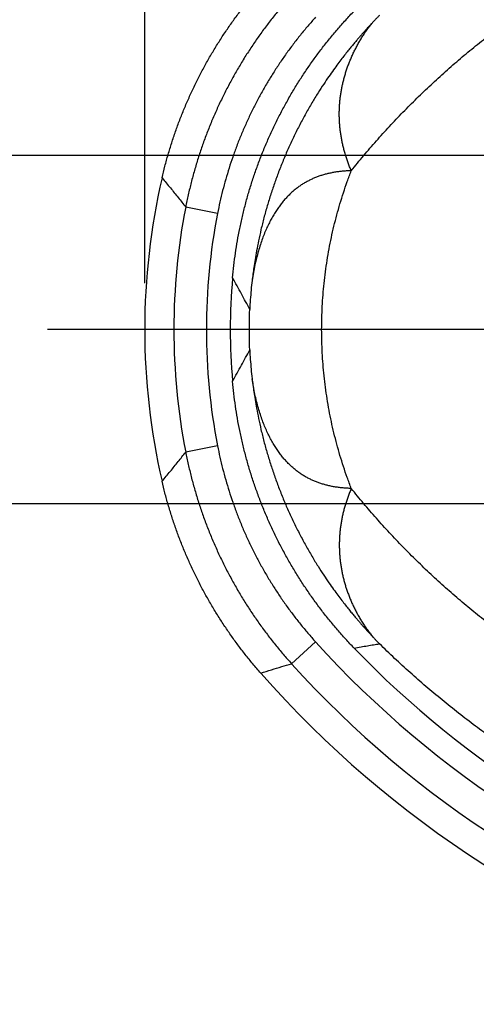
# Model space of a CAD drawing. Extents: x 0 to 3364, y 0 to 2376.
# Tile 60 of 83: x 893 to 932, y 1734 to 1819. Entities that reach past the tile are written whole.
import ezdxf

# ---------------------------------------------------------------- set-up
doc = ezdxf.new("R2010")
doc.units = 0
doc.header["$LTSCALE"] = 185.02
doc.linetypes.add('CENTER', pattern=[0.6, 0.375, -0.075, 0.075, -0.075])
doc.layers.get('0').update_dxf_attribs({"linetype": 'CONTINUOUS'})
doc.layers.add('95_ALL_DIM', color=7, linetype='CONTINUOUS')
doc.layers.add('DEFAULT_1', color=7, linetype='CENTER')
doc.styles.get("Standard").update_dxf_attribs({"font": 'txt', "width": 0.8})
doc.dimstyles.new('DIMSTYLE_2', dxfattribs={"dimtxt": 12, "dimasz": 6, "dimexe": 0.18, "dimexo": 0.0625, "dimgap": 0.09, "dimtad": 1, "dimdec": 1, "dimtxsty": 'STANDARD', "dimblk": 'OPEN', "dimblk1": 'OPEN', "dimblk2": 'OPEN', "dimcen": 0.09, "dimazin": 3, "dimtp": 0.3, "dimtm": 0.3, "dimtfac": 1, "dimtdec": 1, "dimtofl": 0, "dimtmove": 0, "dimatfit": 3, "dimtolj": 1})
doc.dimstyles.new('DIMSTYLE_3', dxfattribs={"dimtxt": 12, "dimasz": 6, "dimexe": 0.18, "dimexo": 0.0625, "dimgap": 0.09, "dimtad": 1, "dimdec": 3, "dimtxsty": 'STANDARD', "dimblk": 'OPEN', "dimblk1": 'OPEN', "dimblk2": 'OPEN', "dimcen": 0.09, "dimazin": 3, "dimtp": 0.2, "dimtm": 0.2, "dimtfac": 1, "dimtdec": 3, "dimtofl": 0, "dimtmove": 0, "dimatfit": 3, "dimtolj": 1})
doc.dimstyles.new('DIMSTYLE_8', dxfattribs={"dimtxt": 12, "dimasz": 6, "dimexe": 0.18, "dimexo": 0.0625, "dimgap": 0.09, "dimtad": 1, "dimdec": 1, "dimtxsty": 'STANDARD', "dimblk": 'OPEN', "dimblk1": 'OPEN', "dimblk2": 'OPEN', "dimcen": 0.09, "dimazin": 3, "dimtp": 0.5, "dimtm": 0.5, "dimtfac": 1, "dimtdec": 1, "dimtofl": 0, "dimtmove": 0, "dimatfit": 3, "dimtolj": 1})

# ---------------------------------------------------------------- blocks, each defined once
blk = doc.blocks.new('_OPEN')
at = {"color": 0, "linetype": 'BYBLOCK'}
for p, q in [((0, 0), (-1, 0.233)), ((-1, -0.233), (0, 0)), ((-1, 0), (0, 0))]:
    blk.add_line(p, q, dxfattribs=at)
blk = doc.blocks.new('*D3')
at = {"layer": '95_ALL_DIM', "color": 2, "linetype": 'CONTINUOUS'}
for p, q in [((903.934, 1796.34), (903.934, 2000.84)), ((961.684, 1832.34), (961.684, 2000.84)), ((903.934, 1996.84), (932.809, 1996.84)), ((961.684, 1996.84), (932.809, 1996.84))]:
    blk.add_line(p, q, dxfattribs=at)
at = {"layer": '95_ALL_DIM', "color": 2, "linetype": 'CONTINUOUS', "xscale": 6, "yscale": 6, "zscale": 6, "rotation": 180}
blk.add_blockref('_OPEN', (903.934, 1996.84), dxfattribs=at)
at = {"layer": '95_ALL_DIM', "color": 2, "linetype": 'CONTINUOUS', "xscale": 6, "yscale": 6, "zscale": 6}
blk.add_blockref('_OPEN', (961.684, 1996.84), dxfattribs=at)
at = {"layer": '95_ALL_DIM', "color": 2, "linetype": 'CONTINUOUS', "width": 0.8}
blk.add_text('57.7', height=12, dxfattribs=at).set_placement((913.722, 1999.84))
blk = doc.blocks.new('*D44')
at = {"layer": '95_ALL_DIM', "color": 2, "linetype": 'CONTINUOUS'}
for p, q in [((1110.384, 1860.09), (819.934, 1860.09)), ((823.934, 1860.09), (823.934, 1792.34)), ((823.934, 1724.591), (823.934, 1792.34)), ((1110.384, 1724.591), (819.934, 1724.591))]:
    blk.add_line(p, q, dxfattribs=at)
at = {"layer": '95_ALL_DIM', "color": 2, "linetype": 'CONTINUOUS', "xscale": 6, "yscale": 6, "zscale": 6}
for p, rotation in [((823.934, 1860.09), 90), ((823.934, 1724.591), 270)]:
    blk.add_blockref('_OPEN', p, dxfattribs=dict(at, rotation=rotation))
at = {"layer": '95_ALL_DIM', "color": 2, "linetype": 'CONTINUOUS', "width": 0.8}
blk.add_text('135.5', height=12, rotation=90, dxfattribs=at).set_placement((820.934, 1770.589))
blk = doc.blocks.new('*D53')
at = {"layer": '95_ALL_DIM', "color": 2, "linetype": 'CONTINUOUS'}
for p, q in [((949.684, 1807.34), (859.934, 1807.34)), ((863.934, 1807.34), (863.934, 1792.34)), ((863.934, 1777.34), (863.934, 1792.34)), ((949.684, 1777.34), (859.934, 1777.34))]:
    blk.add_line(p, q, dxfattribs=at)
at = {"layer": '95_ALL_DIM', "color": 2, "linetype": 'CONTINUOUS', "xscale": 6, "yscale": 6, "zscale": 6}
for p, rotation in [((863.934, 1807.34), 90), ((863.934, 1777.34), 270)]:
    blk.add_blockref('_OPEN', p, dxfattribs=dict(at, rotation=rotation))
at = {"layer": '95_ALL_DIM', "color": 2, "linetype": 'CONTINUOUS', "width": 0.8}
blk.add_text('30', height=12, rotation=90, dxfattribs=at).set_placement((860.934, 1784.702))

msp = doc.modelspace()

# ---------------------------------------------------------------- linework, layer by layer
at = {"color": 7, "linetype": 'CONTINUOUS'}
for p, q in [((910.2092, 1802.3464), (907.4641, 1802.88)), ((910.2092, 1782.3341), (907.4641, 1781.8005)), ((918.6512, 1765.4545), (916.5777, 1763.5782))]:
    msp.add_line(p, q, dxfattribs=at)
for centre, radius, start, end in [((961.6839, 1792.3402), 57.7494, 166.933997, 193.066003), ((961.6839, 1792.3402), 55.2347, 168.999499, 191.000501), ((961.6839, 1792.3402), 52.4383, 168.999499, 191.000501), ((961.6839, 1792.3402), 50.3795, 174.934965, 185.065035), ((982.3733, 1823.1162), 85.9383, 222.141773, 252.847538), ((982.3733, 1823.1162), 83.8795, 223.942461, 252.176063), ((982.3733, 1823.1162), 88.7347, 222.141777, 252.847534), ((982.3733, 1823.1162), 91.2494, 221.407404, 253.158679)]:
    msp.add_arc(centre, radius, start, end, dxfattribs=at)
for points, knots in [([(921.7267, 1806.0168), (922.0767, 1806.4525), (922.7875, 1807.3166), (923.8851, 1808.5883), (925.0144, 1809.8358), (926.1751, 1811.0583), (927.3665, 1812.2549), (928.5882, 1813.425), (929.8396, 1814.5675), (931.1201, 1815.6818), (932.4292, 1816.767), (933.7662, 1817.8222), (935.1304, 1818.8468), (936.5211, 1819.84), (937.9376, 1820.8009), (939.3791, 1821.7288), (940.8449, 1822.6231), (942.334, 1823.4829), (943.8458, 1824.3075), (945.3793, 1825.0964), (946.9336, 1825.8487), (948.5078, 1826.564), (950.1009, 1827.2415), (951.7119, 1827.8808), (953.3398, 1828.4812), (954.9837, 1829.0422), (956.6423, 1829.5634), (958.3148, 1830.0442), (959.4378, 1830.3374), (960.0012, 1830.4772)], [0, 0, 0, 0, 0.0362662, 0.0725955, 0.1089882, 0.1454446, 0.1819649, 0.2185492, 0.2551971, 0.2919085, 0.3286829, 0.3655196, 0.4024179, 0.4393769, 0.4763956, 0.5134727, 0.5506069, 0.5877968, 0.6250406, 0.6623367, 0.6996831, 0.7370779, 0.7745188, 0.8120037, 0.8495301, 0.8870955, 0.9246975, 0.9623332, 1, 1, 1, 1]), ([(905.4296, 1805.3958), (905.5082, 1805.7344), (905.6746, 1806.4094), (905.952, 1807.4146), (906.257, 1808.412), (906.5893, 1809.4008), (906.9486, 1810.3801), (907.3347, 1811.349), (907.7472, 1812.3069), (908.1859, 1813.2532), (908.6505, 1814.1871), (909.1405, 1815.1077), (909.6557, 1816.0146), (910.1956, 1816.907), (910.7598, 1817.7844), (911.3479, 1818.6458), (911.9595, 1819.4907), (912.5941, 1820.3186), (913.2512, 1821.1288), (913.704, 1821.6567), (913.9339, 1821.9174)], [0, 0, 0, 0, 0.0555446, 0.1110838, 0.166634, 0.2222009, 0.2777684, 0.3333151, 0.3888604, 0.4444237, 0.4999882, 0.5555357, 0.6110779, 0.6666425, 0.7222089, 0.7777595, 0.8333046, 0.8888747, 0.9444469, 1, 1, 1, 1]), ([(916.5777, 1821.1023), (916.3349, 1820.834), (915.8569, 1820.2903), (915.1636, 1819.4546), (914.4945, 1818.5995), (913.8501, 1817.7256), (913.231, 1816.8337), (912.6377, 1815.9244), (912.0706, 1814.9986), (911.5303, 1814.0569), (911.0171, 1813.1002), (910.5314, 1812.1291), (910.0738, 1811.1446), (909.6444, 1810.1474), (909.2438, 1809.1384), (908.8722, 1808.1182), (908.5299, 1807.0879), (908.2172, 1806.0481), (907.9343, 1804.9998), (907.6815, 1803.9438), (907.5332, 1803.2352), (907.4641, 1802.88)], [0, 0, 0, 0, 0.0526369, 0.1052723, 0.1579061, 0.2105384, 0.2631694, 0.3157994, 0.3684287, 0.4210574, 0.4736857, 0.5263139, 0.5789422, 0.6315709, 0.6842002, 0.7368302, 0.7894612, 0.8420935, 0.8947273, 0.9473626, 1, 1, 1, 1]), ([(918.6512, 1819.226), (918.4263, 1818.9774), (917.9835, 1818.4738), (917.3412, 1817.6998), (916.7214, 1816.9077), (916.1245, 1816.0982), (915.551, 1815.272), (915.0013, 1814.4297), (914.476, 1813.5721), (913.9755, 1812.6998), (913.5001, 1811.8136), (913.0502, 1810.9141), (912.6263, 1810.0022), (912.2286, 1809.0784), (911.8575, 1808.1437), (911.5133, 1807.1987), (911.1962, 1806.2443), (910.9066, 1805.2811), (910.6446, 1804.31), (910.4105, 1803.3318), (910.2731, 1802.6755), (910.2092, 1802.3464)], [0, 0, 0, 0, 0.052637, 0.1052728, 0.1579068, 0.2105392, 0.2631702, 0.3158002, 0.3684293, 0.4210579, 0.473686, 0.526314, 0.5789421, 0.6315706, 0.6841997, 0.7368297, 0.7894607, 0.8420931, 0.8947271, 0.9473628, 1, 1, 1, 1]), ([(911.5012, 1796.7881), (911.5327, 1797.1443), (911.606, 1797.8561), (911.7459, 1798.92), (911.9159, 1799.9796), (912.1158, 1801.0339), (912.3454, 1802.0821), (912.6045, 1803.1233), (912.8929, 1804.1567), (913.2104, 1805.1816), (913.5568, 1806.197), (913.9317, 1807.2023), (914.3349, 1808.1965), (914.766, 1809.1789), (915.2247, 1810.1488), (915.7107, 1811.1053), (916.2235, 1812.0476), (916.7628, 1812.9752), (917.328, 1813.8871), (917.9189, 1814.7827), (918.5348, 1815.6613), (919.1754, 1816.5221), (919.8401, 1817.3645), (920.5283, 1818.1879), (921.2396, 1818.9915), (921.7288, 1819.5136), (921.977, 1819.7712)], [0, 0, 0, 0, 0.041674, 0.0833479, 0.1250179, 0.1666891, 0.2083549, 0.250023, 0.2916858, 0.3333513, 0.3750126, 0.4166758, 0.4583371, 0.4999985, 0.5416608, 0.583321, 0.624985, 0.6666455, 0.7083117, 0.7499739, 0.7916427, 0.833308, 0.8749797, 0.9166495, 0.9583245, 1, 1, 1, 1]), ([(924.1527, 1819.3935), (924.0899, 1819.3294), (923.9648, 1819.2007), (923.7786, 1819.0064), (923.6554, 1818.876), (923.5941, 1818.8106)], [0, 0, 0, 0, 0.3334054, 0.6667374, 1, 1, 1, 1]), ([(923.5941, 1818.8106), (923.567, 1818.7817), (923.509, 1818.7198), (923.4163, 1818.6204), (923.3119, 1818.5077), (923.1952, 1818.381), (923.0659, 1818.2393), (922.9235, 1818.082), (922.7677, 1817.9079), (922.598, 1817.7161), (922.4136, 1817.5049), (922.213, 1817.2716), (921.9943, 1817.0132), (921.7558, 1816.7262), (921.4955, 1816.4066), (921.2112, 1816.0496), (920.9004, 1815.6493), (920.5603, 1815.1988), (920.188, 1814.6896), (919.7801, 1814.1111), (919.3321, 1813.4491), (918.844, 1812.6926), (918.3263, 1811.8451), (917.8009, 1810.9307), (917.2896, 1809.9804), (916.8038, 1809.0135), (916.3461, 1808.0351), (915.9161, 1807.0448), (915.5145, 1806.0443), (915.1417, 1805.0349), (914.7982, 1804.0191), (914.4839, 1802.997), (914.1996, 1801.9726), (913.95, 1800.9674), (913.7404, 1800.0167), (913.5718, 1799.1544), (913.4393, 1798.3908), (913.3353, 1797.7185), (913.2528, 1797.1214), (913.2064, 1796.7463), (913.1856, 1796.5685)], [0, 0, 0, 0, 0.0047558, 0.0101835, 0.0163206, 0.0232037, 0.0308667, 0.039347, 0.0486837, 0.0589131, 0.0700916, 0.0823531, 0.0958499, 0.1107339, 0.1271591, 0.1453385, 0.1655332, 0.1880074, 0.2131072, 0.241262, 0.2730016, 0.3090731, 0.3493416, 0.3922243, 0.4356883, 0.4788831, 0.5221333, 0.5653546, 0.6084965, 0.6515657, 0.6945264, 0.7372283, 0.7799489, 0.8221471, 0.8615656, 0.8968331, 0.9276326, 0.9546149, 0.9785023, 1, 1, 1, 1]), ([(921.7267, 1806.0168), (921.6777, 1806.1308), (921.5833, 1806.3595), (921.4514, 1806.7046), (921.3301, 1807.0506), (921.2194, 1807.397), (921.1194, 1807.7436), (921.03, 1808.0903), (920.9512, 1808.4369), (920.8829, 1808.7833), (920.8252, 1809.1295), (920.7779, 1809.4753), (920.741, 1809.8208), (920.7144, 1810.1658), (920.6981, 1810.5104), (920.692, 1810.8547), (920.6961, 1811.1985), (920.7103, 1811.542), (920.7346, 1811.8851), (920.7691, 1812.2279), (920.8136, 1812.5704), (920.8682, 1812.9125), (920.933, 1813.2543), (921.0079, 1813.5956), (921.0929, 1813.9364), (921.1882, 1814.2767), (921.2937, 1814.6165), (921.4096, 1814.9555), (921.5358, 1815.2936), (921.6724, 1815.6307), (921.8195, 1815.9665), (921.9773, 1816.3009), (922.1458, 1816.6334), (922.325, 1816.9638), (922.5153, 1817.2917), (922.7165, 1817.6161), (922.9282, 1817.9357), (923.1481, 1818.2458), (923.3697, 1818.5378), (923.5203, 1818.723), (923.5941, 1818.8106)], [0, 0, 0, 0, 0.02735, 0.0544864, 0.0814011, 0.1081012, 0.1345891, 0.1608733, 0.18697, 0.2128881, 0.2386533, 0.26428, 0.2897738, 0.3151719, 0.3405015, 0.3657786, 0.3910147, 0.416245, 0.4415, 0.4667944, 0.492136, 0.5175722, 0.5431147, 0.5687599, 0.5945463, 0.620492, 0.6466051, 0.6729205, 0.6994098, 0.7261044, 0.7530298, 0.7801752, 0.8075508, 0.8351427, 0.8629822, 0.8910438, 0.9192443, 0.9474241, 0.9747757, 1, 1, 1, 1]), ([(921.7267, 1806.0168), (921.6107, 1806.0134), (921.3803, 1806.0031), (921.0375, 1805.978), (920.7001, 1805.9422), (920.3681, 1805.8957), (920.0417, 1805.8379), (919.7208, 1805.7685), (919.4056, 1805.6872), (919.0958, 1805.5933), (918.7916, 1805.4867), (918.493, 1805.3667), (918.1998, 1805.2329), (917.9119, 1805.0848), (917.6294, 1804.9218), (917.3522, 1804.7433), (917.0803, 1804.5488), (916.8137, 1804.3375), (916.5522, 1804.1085), (916.2961, 1803.8613), (916.0454, 1803.5949), (915.8003, 1803.3083), (915.5607, 1803.0008), (915.3271, 1802.6711), (915.0998, 1802.3184), (914.8789, 1801.9413), (914.665, 1801.5386), (914.4586, 1801.1092), (914.2602, 1800.6518), (914.0708, 1800.165), (913.891, 1799.6476), (913.7219, 1799.098), (913.5648, 1798.5154), (913.421, 1797.8984), (913.2921, 1797.2462), (913.2191, 1796.7983), (913.1856, 1796.5685)], [0, 0, 0, 0, 0.0247784, 0.0492311, 0.0733662, 0.0972093, 0.1207846, 0.144126, 0.1672778, 0.1902816, 0.2131974, 0.2360798, 0.2589795, 0.2819797, 0.3051584, 0.3285874, 0.3523386, 0.3765108, 0.4012014, 0.4264958, 0.4524781, 0.4792763, 0.5069833, 0.5356807, 0.5655015, 0.5965558, 0.6289505, 0.6628287, 0.6982535, 0.7353675, 0.7743148, 0.8151828, 0.8580967, 0.9031256, 0.9504147, 1, 1, 1, 1]), ([(921.7267, 1778.6637), (921.606, 1778.976), (921.3729, 1779.6033), (921.0486, 1780.5528), (920.7497, 1781.5096), (920.4765, 1782.4731), (920.2289, 1783.4426), (920.0072, 1784.4176), (919.8114, 1785.3974), (919.6416, 1786.3814), (919.4978, 1787.369), (919.3801, 1788.3597), (919.2885, 1789.3527), (919.223, 1790.3476), (919.1837, 1791.3436), (919.1706, 1792.3402), (919.1837, 1793.3369), (919.223, 1794.3329), (919.2885, 1795.3278), (919.3801, 1796.3208), (919.4978, 1797.3114), (919.6416, 1798.2991), (919.8114, 1799.2831), (920.0072, 1800.2629), (920.2289, 1801.2379), (920.4765, 1802.2074), (920.7497, 1803.1709), (921.0486, 1804.1276), (921.3729, 1805.0771), (921.606, 1805.7045), (921.7267, 1806.0168)], [0, 0, 0, 0, 0.0358901, 0.0717421, 0.1075588, 0.1433425, 0.1790961, 0.2148223, 0.250524, 0.286204, 0.3218655, 0.3575112, 0.3931445, 0.4287683, 0.4643858, 0.5000001, 0.5356145, 0.571232, 0.6068558, 0.642489, 0.6781348, 0.7137962, 0.7494762, 0.7851779, 0.8209041, 0.8566576, 0.8924414, 0.9282579, 0.96411, 1, 1, 1, 1]), ([(905.4296, 1805.3958), (905.6709, 1805.1139), (906.1401, 1804.5554), (906.8181, 1803.7164), (907.2524, 1803.1578), (907.4641, 1802.88)], [0, 0, 0, 0, 0.3440721, 0.676154, 1, 1, 1, 1]), ([(912.9789, 1794.0816), (912.8633, 1794.3038), (912.6284, 1794.7504), (912.2667, 1795.4226), (911.8912, 1796.1033), (911.633, 1796.5587), (911.5012, 1796.7881)], [0, 0, 0, 0, 0.2437359, 0.49079, 0.7425735, 1, 1, 1, 1]), ([(913.1856, 1796.5685), (913.1534, 1796.2937), (913.0952, 1795.7427), (913.0262, 1794.9135), (912.9926, 1794.3592), (912.9789, 1794.0816)], [0, 0, 0, 0, 0.3325687, 0.6659011, 1, 1, 1, 1]), ([(912.9789, 1790.5989), (912.9649, 1790.9857), (912.9461, 1791.7596), (912.9461, 1792.9209), (912.9649, 1793.6948), (912.9789, 1794.0816)], [0, 0, 0, 0, 0.3333378, 0.6666622, 1, 1, 1, 1]), ([(911.5012, 1787.8924), (911.6331, 1788.1218), (911.8912, 1788.5773), (912.2667, 1789.258), (912.6285, 1789.9301), (912.8633, 1790.3767), (912.9789, 1790.5989)], [0, 0, 0, 0, 0.2574382, 0.5092335, 0.7562885, 1, 1, 1, 1]), ([(912.9789, 1790.5989), (912.9926, 1790.3213), (913.0262, 1789.767), (913.0951, 1788.9378), (913.1534, 1788.3869), (913.1856, 1788.1121)], [0, 0, 0, 0, 0.3340988, 0.6674311, 1, 1, 1, 1]), ([(921.977, 1764.9093), (921.7288, 1765.1668), (921.2396, 1765.689), (920.5283, 1766.4926), (919.8401, 1767.3159), (919.1754, 1768.1583), (918.5348, 1769.0192), (917.9189, 1769.8978), (917.328, 1770.7934), (916.7628, 1771.7053), (916.2235, 1772.6328), (915.7107, 1773.5752), (915.2247, 1774.5317), (914.766, 1775.5015), (914.3349, 1776.484), (913.9317, 1777.4782), (913.5568, 1778.4834), (913.2104, 1779.4989), (912.8929, 1780.5237), (912.6045, 1781.5572), (912.3454, 1782.5984), (912.1158, 1783.6466), (911.9159, 1784.7009), (911.7459, 1785.7604), (911.606, 1786.8244), (911.5327, 1787.5361), (911.5012, 1787.8924)], [0, 0, 0, 0, 0.0416755, 0.0833505, 0.1250203, 0.166692, 0.2083573, 0.2500261, 0.2916883, 0.3333545, 0.375015, 0.416679, 0.4583392, 0.5000015, 0.5416629, 0.5833242, 0.6249874, 0.6666487, 0.7083142, 0.749977, 0.7916451, 0.8333109, 0.8749821, 0.9166521, 0.958326, 1, 1, 1, 1]), ([(913.1856, 1788.1121), (913.2064, 1787.9342), (913.2528, 1787.5591), (913.3353, 1786.962), (913.4393, 1786.2897), (913.5718, 1785.5261), (913.7404, 1784.6638), (913.95, 1783.713), (914.1996, 1782.7079), (914.4839, 1781.6836), (914.7982, 1780.6615), (915.1416, 1779.6457), (915.5144, 1778.6365), (915.916, 1777.636), (916.346, 1776.6457), (916.8036, 1775.6674), (917.2894, 1774.7005), (917.8006, 1773.7503), (918.326, 1772.8358), (918.8437, 1771.9883), (919.3318, 1771.2318), (919.7798, 1770.5698), (920.1878, 1769.9912), (920.5601, 1769.482), (920.9002, 1769.0314), (921.211, 1768.6311), (921.4954, 1768.274), (921.7557, 1767.9544), (921.9942, 1767.6674), (922.2129, 1767.409), (922.4136, 1767.1757), (922.598, 1766.9644), (922.7676, 1766.7726), (922.9235, 1766.5986), (923.0658, 1766.4412), (923.1952, 1766.2995), (923.3119, 1766.1728), (923.4163, 1766.0601), (923.509, 1765.9607), (923.567, 1765.8988), (923.5941, 1765.8699)], [0, 0, 0, 0, 0.0214979, 0.045386, 0.0723689, 0.1031689, 0.1384363, 0.1778537, 0.2200496, 0.2627679, 0.3054675, 0.3484258, 0.3914927, 0.4346321, 0.4778509, 0.5210988, 0.5642913, 0.6077529, 0.6506343, 0.6909036, 0.7269774, 0.7587194, 0.7868763, 0.811978, 0.8344538, 0.85465, 0.8728309, 0.8892574, 0.9041425, 0.9176404, 0.9299028, 0.9410821, 0.9513124, 0.9606498, 0.9691309, 0.9767945, 0.9836782, 0.9898158, 0.9952439, 1, 1, 1, 1]), ([(921.7267, 1778.6637), (921.6107, 1778.6671), (921.3803, 1778.6773), (921.0375, 1778.7025), (920.7001, 1778.7383), (920.3681, 1778.7848), (920.0417, 1778.8426), (919.7208, 1778.9119), (919.4055, 1778.9933), (919.0958, 1779.0871), (918.7916, 1779.1938), (918.4929, 1779.3138), (918.1997, 1779.4476), (917.9119, 1779.5957), (917.6294, 1779.7587), (917.3522, 1779.9372), (917.0803, 1780.1317), (916.8136, 1780.3431), (916.5522, 1780.572), (916.2961, 1780.8193), (916.0454, 1781.0857), (915.8002, 1781.3722), (915.5607, 1781.6797), (915.3271, 1782.0094), (915.0997, 1782.3623), (914.8788, 1782.7394), (914.6649, 1783.142), (914.4586, 1783.5713), (914.2602, 1784.0287), (914.0707, 1784.5156), (913.891, 1785.033), (913.7219, 1785.5825), (913.5648, 1786.1652), (913.4209, 1786.7824), (913.292, 1787.4346), (913.2191, 1787.8824), (913.1856, 1788.1121)], [0, 0, 0, 0, 0.0247784, 0.0492318, 0.0733659, 0.0972111, 0.1207886, 0.1441283, 0.1672809, 0.1902852, 0.2132004, 0.236081, 0.2589824, 0.2819822, 0.3051609, 0.3285897, 0.3523433, 0.3765133, 0.4012075, 0.4265052, 0.4524847, 0.4792764, 0.5069799, 0.5356789, 0.5655137, 0.5965766, 0.6289606, 0.6628153, 0.698246, 0.7353815, 0.7743313, 0.8151731, 0.8580852, 0.9031649, 0.950447, 1, 1, 1, 1]), ([(905.4296, 1779.2846), (905.6709, 1779.5666), (906.1401, 1780.1251), (906.8181, 1780.964), (907.2524, 1781.5227), (907.4641, 1781.8005)], [0, 0, 0, 0, 0.3440637, 0.6761502, 1, 1, 1, 1]), ([(907.4641, 1781.8005), (907.5332, 1781.4452), (907.6815, 1780.7367), (907.9343, 1779.6807), (908.2172, 1778.6324), (908.5299, 1777.5926), (908.8722, 1776.5623), (909.2438, 1775.5421), (909.6444, 1774.533), (910.0738, 1773.5358), (910.5314, 1772.5513), (911.0171, 1771.5803), (911.5303, 1770.6236), (912.0706, 1769.6819), (912.6377, 1768.7561), (913.231, 1767.8468), (913.8501, 1766.9549), (914.4945, 1766.081), (915.1636, 1765.2259), (915.8569, 1764.3902), (916.3349, 1763.8465), (916.5777, 1763.5782)], [0, 0, 0, 0, 0.0526374, 0.1052727, 0.1579065, 0.2105388, 0.2631698, 0.3157998, 0.3684291, 0.4210578, 0.4736861, 0.5263143, 0.5789426, 0.6315713, 0.6842006, 0.7368306, 0.7894617, 0.842094, 0.8947277, 0.9473631, 1, 1, 1, 1]), ([(910.2092, 1782.3341), (910.2731, 1782.005), (910.4105, 1781.3487), (910.6446, 1780.3705), (910.9066, 1779.3994), (911.1962, 1778.4362), (911.5133, 1777.4817), (911.8575, 1776.5368), (912.2286, 1775.602), (912.6263, 1774.6783), (913.0502, 1773.7663), (913.5001, 1772.8669), (913.9755, 1771.9806), (914.476, 1771.1084), (915.0013, 1770.2508), (915.551, 1769.4085), (916.1245, 1768.5823), (916.7214, 1767.7728), (917.3412, 1766.9807), (917.9835, 1766.2067), (918.4263, 1765.703), (918.6512, 1765.4545)], [0, 0, 0, 0, 0.0526372, 0.1052729, 0.1579069, 0.2105393, 0.2631703, 0.3158003, 0.3684294, 0.4210579, 0.4736861, 0.5263141, 0.5789422, 0.6315707, 0.6841998, 0.7368298, 0.7894609, 0.8420933, 0.8947273, 0.947363, 1, 1, 1, 1]), ([(913.9339, 1762.7631), (913.704, 1763.0238), (913.2512, 1763.5517), (912.5941, 1764.3619), (911.9595, 1765.1898), (911.3479, 1766.0347), (910.7598, 1766.8961), (910.1956, 1767.7734), (909.6557, 1768.6659), (909.1405, 1769.5727), (908.6505, 1770.4934), (908.1859, 1771.4273), (907.7472, 1772.3736), (907.3347, 1773.3315), (906.9486, 1774.3004), (906.5893, 1775.2797), (906.257, 1776.2685), (905.952, 1777.2659), (905.6746, 1778.2711), (905.5082, 1778.9461), (905.4296, 1779.2846)], [0, 0, 0, 0, 0.0555531, 0.1111254, 0.1666954, 0.2222406, 0.2777912, 0.3333575, 0.3889221, 0.4444643, 0.5000118, 0.5555763, 0.6111396, 0.666685, 0.7222316, 0.7777991, 0.833366, 0.8889162, 0.9444554, 1, 1, 1, 1]), ([(921.7267, 1778.6637), (921.6777, 1778.5497), (921.5833, 1778.321), (921.4514, 1777.9758), (921.3301, 1777.6299), (921.2194, 1777.2835), (921.1194, 1776.9368), (921.03, 1776.5901), (920.9512, 1776.2435), (920.8829, 1775.8971), (920.8252, 1775.5509), (920.7779, 1775.2051), (920.741, 1774.8597), (920.7144, 1774.5146), (920.6981, 1774.17), (920.692, 1773.8257), (920.6961, 1773.4819), (920.7103, 1773.1384), (920.7346, 1772.7952), (920.7691, 1772.4524), (920.8136, 1772.11), (920.8682, 1771.7679), (920.933, 1771.4261), (921.0079, 1771.0848), (921.093, 1770.7439), (921.1883, 1770.4035), (921.2938, 1770.0638), (921.4096, 1769.7249), (921.5358, 1769.3868), (921.6724, 1769.0496), (921.8196, 1768.7138), (921.9773, 1768.3795), (922.1458, 1768.0469), (922.3252, 1767.7164), (922.5154, 1767.3885), (922.7166, 1767.0641), (922.9282, 1766.7448), (923.1479, 1766.4349), (923.3695, 1766.1429), (923.5202, 1765.9576), (923.5941, 1765.8699)], [0, 0, 0, 0, 0.0273503, 0.0544877, 0.0814015, 0.1081043, 0.1345948, 0.1608773, 0.1869752, 0.2128941, 0.2386588, 0.2642837, 0.2897796, 0.3151775, 0.3405073, 0.3657844, 0.3910232, 0.4162512, 0.4415102, 0.4668078, 0.4921467, 0.5175769, 0.5431164, 0.5687634, 0.5945624, 0.6205144, 0.6466186, 0.6729159, 0.6994113, 0.726121, 0.7530477, 0.7801754, 0.8075524, 0.8351751, 0.8630079, 0.8910523, 0.9192606, 0.9473932, 0.9747196, 1, 1, 1, 1]), ([(960.0012, 1754.2033), (959.4378, 1754.343), (958.3148, 1754.6363), (956.6423, 1755.1171), (954.9837, 1755.6383), (953.3398, 1756.1993), (951.7119, 1756.7997), (950.1009, 1757.4389), (948.5078, 1758.1165), (946.9336, 1758.8317), (945.3793, 1759.5841), (943.8458, 1760.373), (942.3341, 1761.1976), (940.8449, 1762.0574), (939.3791, 1762.9516), (937.9376, 1763.8796), (936.5211, 1764.8405), (935.1304, 1765.8336), (933.7662, 1766.8582), (932.4292, 1767.9135), (931.1201, 1768.9987), (929.8396, 1770.113), (928.5882, 1771.2555), (927.3665, 1772.4255), (926.1751, 1773.6222), (925.0144, 1774.8447), (923.8851, 1776.0922), (922.7875, 1777.3638), (922.0767, 1778.2279), (921.7267, 1778.6637)], [0, 0, 0, 0, 0.0376668, 0.0753025, 0.1129045, 0.1504699, 0.1879963, 0.2254811, 0.2629221, 0.3003168, 0.3376632, 0.3749593, 0.4122031, 0.449393, 0.4865272, 0.5236043, 0.560623, 0.597582, 0.6344803, 0.671317, 0.7080914, 0.7448028, 0.7814508, 0.818035, 0.8545554, 0.8910118, 0.9274045, 0.9637338, 1, 1, 1, 1]), ([(923.5941, 1765.8699), (923.6554, 1765.8045), (923.7786, 1765.6741), (923.9648, 1765.4798), (924.0899, 1765.3511), (924.1527, 1765.287)], [0, 0, 0, 0, 0.3332627, 0.6665946, 1, 1, 1, 1]), ([(921.977, 1764.9093), (922.1721, 1764.9477), (922.552, 1765.0203), (923.1085, 1765.1198), (923.6385, 1765.2083), (923.9838, 1765.2618), (924.1527, 1765.287)], [0, 0, 0, 0, 0.2701034, 0.5254204, 0.767979, 1, 1, 1, 1]), ([(956.9313, 1745.7443), (956.3395, 1745.9272), (955.1607, 1746.3066), (953.407, 1746.9156), (951.6694, 1747.564), (949.9491, 1748.2512), (948.2468, 1748.9767), (946.5636, 1749.7399), (944.9003, 1750.5403), (943.2577, 1751.3773), (941.6369, 1752.2502), (940.0385, 1753.1584), (938.4634, 1754.1013), (936.9123, 1755.0782), (935.386, 1756.0883), (933.8852, 1757.1311), (932.4106, 1758.2057), (930.9629, 1759.3115), (929.5426, 1760.4477), (928.1505, 1761.6135), (926.7871, 1762.8083), (925.453, 1764.0312), (924.5827, 1764.8655), (924.1527, 1765.287)], [0, 0, 0, 0, 0.0482353, 0.0964236, 0.144562, 0.1926476, 0.240678, 0.2886504, 0.3365626, 0.3844123, 0.4321973, 0.4799157, 0.5275656, 0.5751454, 0.6226534, 0.6700882, 0.7174487, 0.7647338, 0.8119424, 0.8590739, 0.9061276, 0.9531031, 1, 1, 1, 1]), ([(913.9339, 1762.7631), (914.241, 1762.863), (914.8402, 1763.0547), (915.7216, 1763.3262), (916.2963, 1763.4965), (916.5777, 1763.5782)], [0, 0, 0, 0, 0.35012, 0.6822091, 1, 1, 1, 1])]:
    msp.add_open_spline(points, degree=3, knots=knots, dxfattribs=at)
at = {"layer": 'DEFAULT_1', "color": 7, "linetype": 'CENTER'}
for p, q in [((917.1839, 1792.3402), (895.5555, 1792.3402)), ((961.6839, 1792.3402), (917.1839, 1792.3402))]:
    msp.add_line(p, q, dxfattribs=at)

# ---------------------------------------------------------------- dimensions: what is measured, and where the dimension line sits
at = {"layer": '95_ALL_DIM', "color": 2, "linetype": 'CONTINUOUS'}
for base, p1, p2, angle, dimstyle, picture, middle in [((903.9345, 1996.8402), (961.6839, 1832.3402), (903.9345, 1796.3402), 180, 'DIMSTYLE_2', '*D3', (932.9216, 2005.8402)), ((823.9345, 1724.5908), (1110.3837, 1860.0896), (1110.3837, 1724.5908), 270, 'DIMSTYLE_8', '*D44', (814.9345, 1794.5888)), ((863.9345, 1777.3402), (949.6838, 1807.3402), (949.6838, 1777.3402), 270, 'DIMSTYLE_3', '*D53', (854.9345, 1794.3018))]:
    dim = msp.add_linear_dim(base=base, p1=p1, p2=p2, angle=angle, dimstyle=dimstyle, dxfattribs=at)
    dim.commit()
    dim.dimension.update_dxf_attribs({"geometry": picture, "text_midpoint": middle, "dimtype": 160})

doc.saveas('drawing.dxf')
